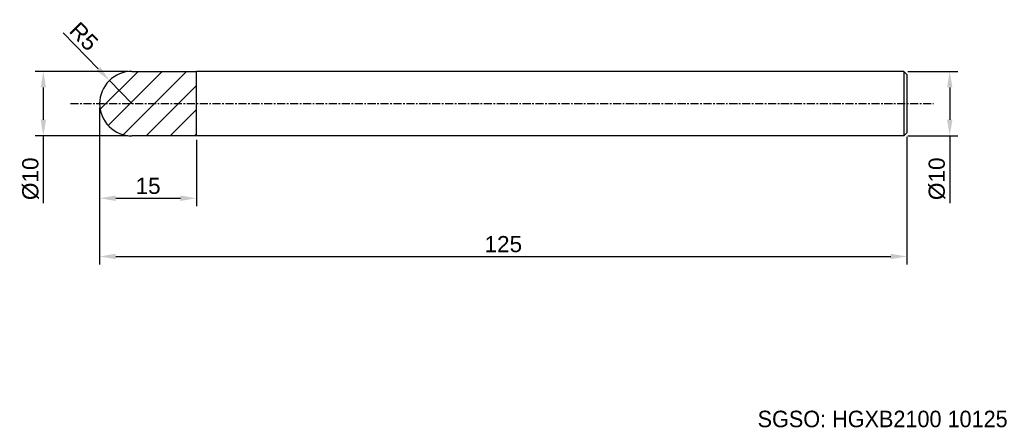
# Model space of a CAD drawing. Header units: millimetres. Extents: x 7829 to 7981, y 6083 to 6147.
import ezdxf
from ezdxf.enums import TextEntityAlignment as Align

# ---------------------------------------------------------------- set-up
doc = ezdxf.new("R2010")
doc.units = ezdxf.units.MM
doc.linetypes.add('CENTER', pattern=[2, 1.25, -0.25, 0.25, -0.25])
for name, color, linetype, lineweight in [('SK1', 4, 'Continuous', 25), ('SK4', 2, 'Continuous', 25), ('SK6', 5, 'Continuous', 25)]:
    doc.layers.add(name, color=color, linetype=linetype, lineweight=lineweight)
doc.styles.add('MS PGothic', font='txt')
doc.styles.get("Standard").update_dxf_attribs({"font": 'arial.ttf'})
doc.dimstyles.new('ISO-25', dxfattribs={"dimtxt": 2.5, "dimasz": 2.5, "dimexe": 1.25, "dimexo": 0.625, "dimtad": 1, "dimtxsty": 'Standard', "dimcen": 2.5, "dimadec": 0, "dimazin": 0, "dimtfac": 1, "dimtmove": 0, "dimatfit": 3, "dimfxl": 1, "dimarcsym": 0})

# ---------------------------------------------------------------- blocks, each defined once
blk = doc.blocks.new('*D101')
at = {"color": 0, "linetype": 'ByBlock', "lineweight": -2, "transparency": 16777216}
for p, q in [((7966.33, 6138.6), (7974.08, 6138.6)), ((7972.83, 6136.1), (7972.83, 6131.1)), ((7966.33, 6128.6), (7974.08, 6128.6)), ((7972.83, 6128.6), (7972.83, 6118.19))]:
    blk.add_line(p, q, dxfattribs=at)
at = {"color": 0, "linetype": 'ByBlock', "transparency": 16777216}
for points in [[(7972.42, 6136.1), (7973.25, 6136.1), (7972.83, 6138.6)], [(7972.42, 6131.1), (7973.25, 6131.1), (7972.83, 6128.6)]]:
    blk.add_solid(points, dxfattribs=at)
at = {"layer": 'Defpoints', "color": 0, "linetype": 'ByBlock', "transparency": 16777216}
for p in [(7965.71, 6138.6), (7965.71, 6128.6), (7972.83, 6128.6)]:
    blk.add_point(p, dxfattribs=at)
at = {"color": 0, "linetype": 'ByBlock', "transparency": 16777216, "insert": (7970.86, 6121.96), "char_height": 2.5, "attachment_point": 5, "rotation": 90}
blk.add_mtext('{\\fArial|b0|i0|c134|p34;%%C}10', dxfattribs=at)
blk = doc.blocks.new('*D103')
at = {"color": 0, "linetype": 'ByBlock', "lineweight": -2, "transparency": 16777216}
for p, q in [((7835.56, 6144.58), (7840.99, 6138.98)), ((7846.21, 6133.6), (7842.73, 6137.19))]:
    blk.add_line(p, q, dxfattribs=at)
at = {"color": 0, "linetype": 'ByBlock', "transparency": 16777216}
blk.add_solid([(7841.29, 6139.27), (7840.69, 6138.69), (7842.73, 6137.19)], dxfattribs=at)
at = {"layer": 'Defpoints', "color": 0, "linetype": 'ByBlock', "transparency": 16777216}
for p in [(7842.73, 6137.19), (7846.21, 6133.6)]:
    blk.add_point(p, dxfattribs=at)
at = {"color": 0, "linetype": 'ByBlock', "transparency": 16777216, "insert": (7838.76, 6144), "char_height": 2.5, "attachment_point": 5, "rotation": 314.1297}
blk.add_mtext('R5', dxfattribs=at)
blk = doc.blocks.new('*D104')
at = {"color": 0, "linetype": 'ByBlock', "lineweight": -2, "transparency": 16777216}
for p, q in [((7841.21, 6132.97), (7841.21, 6117.7)), ((7856.21, 6127.97), (7856.21, 6117.7)), ((7843.71, 6118.95), (7853.71, 6118.95))]:
    blk.add_line(p, q, dxfattribs=at)
at = {"color": 0, "linetype": 'ByBlock', "transparency": 16777216}
for points in [[(7843.71, 6119.37), (7843.71, 6118.53), (7841.21, 6118.95)], [(7853.71, 6119.37), (7853.71, 6118.53), (7856.21, 6118.95)]]:
    blk.add_solid(points, dxfattribs=at)
at = {"layer": 'Defpoints', "color": 0, "linetype": 'ByBlock', "transparency": 16777216}
for p in [(7841.21, 6133.6), (7856.21, 6128.6), (7856.21, 6118.95)]:
    blk.add_point(p, dxfattribs=at)
at = {"color": 0, "linetype": 'ByBlock', "transparency": 16777216, "insert": (7848.71, 6120.85), "char_height": 2.5, "attachment_point": 5}
blk.add_mtext('15', dxfattribs=at)
blk = doc.blocks.new('*D105')
at = {"color": 0, "linetype": 'ByBlock', "lineweight": -2, "transparency": 16777216}
for p, q in [((7845.58, 6138.6), (7831.24, 6138.6)), ((7832.49, 6136.1), (7832.49, 6131.1)), ((7845.58, 6128.6), (7831.24, 6128.6)), ((7832.49, 6128.6), (7832.49, 6118.19))]:
    blk.add_line(p, q, dxfattribs=at)
at = {"color": 0, "linetype": 'ByBlock', "transparency": 16777216}
for points in [[(7832.08, 6136.1), (7832.91, 6136.1), (7832.49, 6138.6)], [(7832.08, 6131.1), (7832.91, 6131.1), (7832.49, 6128.6)]]:
    blk.add_solid(points, dxfattribs=at)
at = {"layer": 'Defpoints', "color": 0, "linetype": 'ByBlock', "transparency": 16777216}
for p in [(7832.49, 6138.6), (7846.21, 6138.6), (7846.2, 6128.6)]:
    blk.add_point(p, dxfattribs=at)
at = {"color": 0, "linetype": 'ByBlock', "transparency": 16777216, "insert": (7830.52, 6121.96), "char_height": 2.5, "attachment_point": 5, "rotation": 90}
blk.add_mtext('%%C10', dxfattribs=at)
blk = doc.blocks.new('*D110')
at = {"color": 0, "linetype": 'ByBlock', "lineweight": -2, "transparency": 16777216}
for p, q in [((7841.21, 6132.97), (7841.21, 6108.68)), ((7966.21, 6128.47), (7966.21, 6108.68)), ((7843.71, 6109.93), (7963.71, 6109.93))]:
    blk.add_line(p, q, dxfattribs=at)
at = {"color": 0, "linetype": 'ByBlock', "transparency": 16777216}
for points in [[(7843.71, 6110.35), (7843.71, 6109.51), (7841.21, 6109.93)], [(7963.71, 6110.35), (7963.71, 6109.51), (7966.21, 6109.93)]]:
    blk.add_solid(points, dxfattribs=at)
at = {"layer": 'Defpoints', "color": 0, "linetype": 'ByBlock', "transparency": 16777216}
for p in [(7841.21, 6133.6), (7966.21, 6129.1), (7966.21, 6109.93)]:
    blk.add_point(p, dxfattribs=at)
at = {"color": 0, "linetype": 'ByBlock', "transparency": 16777216, "insert": (7903.71, 6111.83), "char_height": 2.5, "attachment_point": 5}
blk.add_mtext('125', dxfattribs=at)

msp = doc.modelspace()

# ---------------------------------------------------------------- hatches: boundary and pattern name
at = {"linetype": 'ByBlock'}
h = msp.add_hatch(dxfattribs=at)
h.set_pattern_fill('ANSI31', color=6, scale=0.833333)
h.set_pattern_definition([(45, (-5265.213, -4062.685), (-1.8708867, 1.8708867), [])])
h.paths.add_polyline_path([(7856.21, 6138.599), (7846.21, 6138.599, 0.4142138), (7841.21, 6133.599), (7856.21, 6133.599)])
h.paths.add_polyline_path([(7856.21, 6133.599), (7841.21, 6133.599, 0.4145556), (7846.215, 6128.599), (7856.21, 6128.599)])

# ---------------------------------------------------------------- linework, layer by layer
at = {"color": 4, "linetype": 'ByBlock'}
for p in [(7846.21, 6138.599), (7856.21, 6128.599)]:
    msp.add_line(p, (7856.21, 6138.599), dxfattribs=at)
at = {"layer": 'SK1', "linetype": 'Continuous'}
for p, q in [((7965.71, 6138.599), (7856.21, 6138.599)), ((7965.71, 6138.599), (7966.21, 6138.099)), ((7965.71, 6138.599), (7965.71, 6128.599)), ((7966.21, 6138.099), (7966.21, 6129.099)), ((7856.21, 6128.599), (7846.204, 6128.599)), ((7965.71, 6128.599), (7856.21, 6128.599)), ((7966.21, 6129.099), (7965.71, 6128.599))]:
    msp.add_line(p, q, dxfattribs=at)
at = {"layer": 'SK1', "color": 4, "linetype": 'Continuous'}
for start, end in [(90, 180.00003), (179.99997, 270)]:
    msp.add_arc((7846.21, 6133.599), 5, start, end, dxfattribs=at)
at = {"layer": 'SK4', "linetype": 'CENTER'}
msp.add_line((7836.698, 6133.599), (7970.296, 6133.599), dxfattribs=at)

# ---------------------------------------------------------------- texts
at = {"layer": 'SK6', "color": 5, "linetype": 'Continuous', "style": 'MS PGothic'}
msp.add_text('SGSO: HGXB2100 10125', height=2.55961, dxfattribs=at).set_placement((7943.085, 6082.724), align=Align.BOTTOM_LEFT)

# ---------------------------------------------------------------- dimensions: what is measured, and where the dimension line sits
at = {"linetype": 'ByBlock'}
dim = msp.add_radius_dim(center=(7846.21, 6133.599), mpoint=(7842.728, 6137.187), dimstyle='ISO-25', dxfattribs=at)
dim.commit()
dim.dimension.update_dxf_attribs({"geometry": '*D103', "text_midpoint": (7838.763, 6143.999)})
for base, p1, p2, text, picture, middle in [((7832.493, 6138.599), (7846.204, 6128.599), (7846.21, 6138.599), '%%C<>', '*D105', (7832.493, 6121.965)), ((7972.834, 6128.599), (7965.71, 6138.599), (7965.71, 6128.599), '{\\fArial|b0|i0|c134|p34;%%C}<>', '*D101', (7972.834, 6121.965))]:
    dim = msp.add_linear_dim(base=base, p1=p1, p2=p2, angle=90, text=text, dimstyle='ISO-25', dxfattribs=at)
    dim.commit()
    dim.dimension.update_dxf_attribs({"geometry": picture, "text_midpoint": middle, "dimtype": 160})
dim = msp.add_linear_dim(base=(7856.21, 6118.949), p1=(7841.21, 6133.599), p2=(7856.21, 6128.599), dimstyle='ISO-25', dxfattribs=at)
dim.commit()
dim.dimension.update_dxf_attribs({"geometry": '*D104', "text_midpoint": (7848.71, 6118.949), "dimtype": 160})
dim = msp.add_linear_dim(base=(7966.21, 6109.929), p1=(7841.21, 6133.599), p2=(7966.21, 6129.099), dimstyle='ISO-25', dxfattribs=at)
dim.commit()
dim.dimension.update_dxf_attribs({"geometry": '*D110', "text_midpoint": (7903.71, 6111.831)})

doc.saveas('drawing.dxf')
